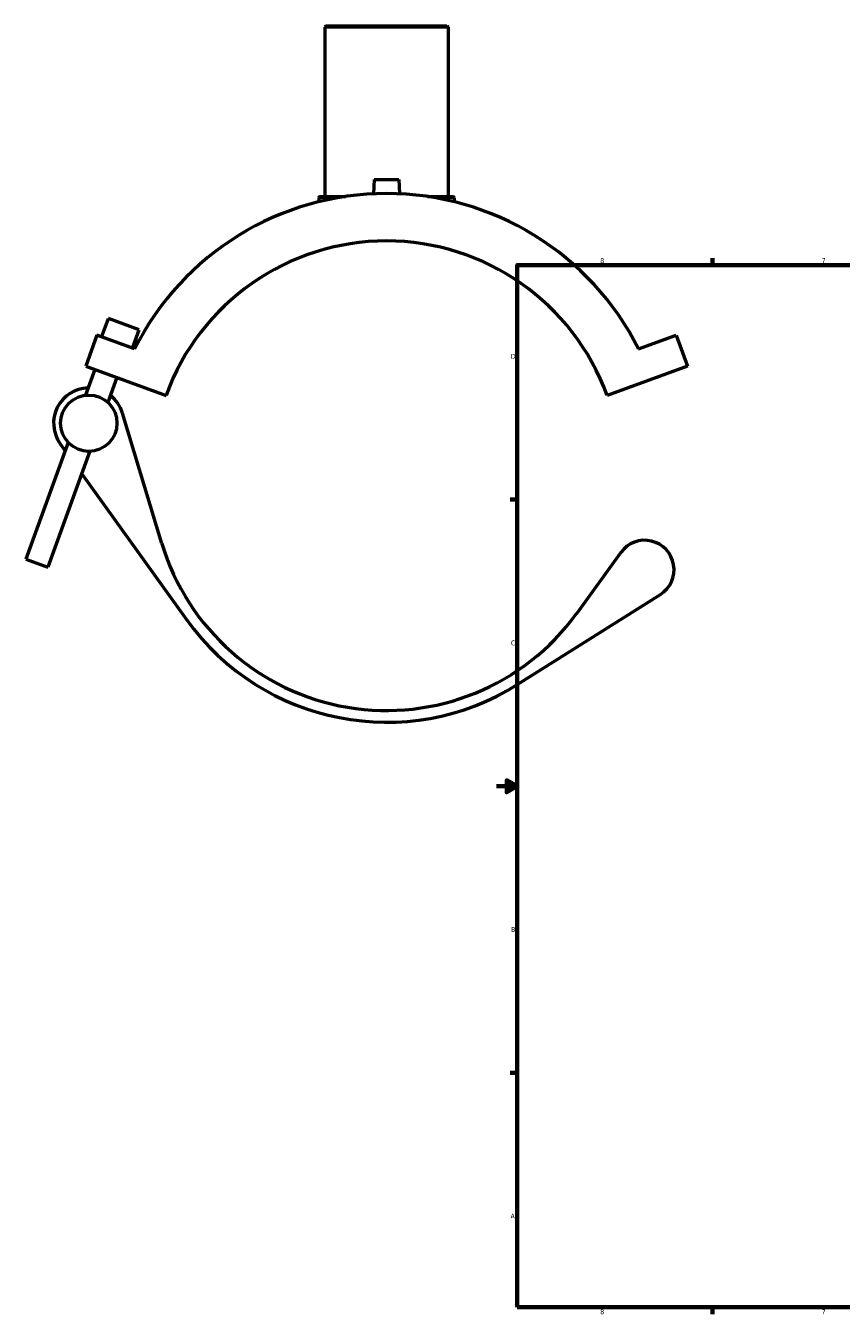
# Model space of a CAD drawing. Header units: inches. Extents: x -8.9 to 53, y 0.6 to 55.3.
# Tile 1 of 8: x -8.9 to 6.7, y 0.9 to 25.6. Entities that reach past the tile are written whole.
import ezdxf

# ---------------------------------------------------------------- set-up
doc = ezdxf.new("R2010")
doc.units = ezdxf.units.IN
doc.header["$MEASUREMENT"] = 0
for name, color, linetype, lineweight in [('Border (ANSI)', 7, 'Continuous', 70), ('Visible (ANSI)', 7, 'Continuous', 50), ('Visible Narrow (ANSI)', 7, 'Continuous', 35)]:
    doc.layers.add(name, color=color, linetype=linetype, lineweight=lineweight)
doc.styles.add('Note Text (ANSI)', font='tahoma.ttf')

# ---------------------------------------------------------------- blocks, each defined once
blk = doc.blocks.new('Borders Default Border')
at = {"layer": 'Border (ANSI)'}
for p, q in [((4.25, 21), (4.25, 21.134)), ((0.5, 16.5), (0.366, 16.5)), ((0.5, 5.5), (0.366, 5.5)), ((4.25, 1), (4.25, 0.866))]:
    blk.add_line(p, q, dxfattribs=at)
at = {"layer": 'Border (ANSI)', "flags": 128}
for points in [[(0.5, 1), (0.5, 21), (33.5, 21), (33.5, 1), (0.5, 1)], [(0.1, 11), (0.5, 11), (0.3, 11.115), (0.3, 10.885), (0.5, 11)]]:
    blk.add_lwpolyline(points, dxfattribs=at)
at = {"layer": 'Border (ANSI)', "color": 5, "true_color": 0x0000ff, "char_height": 0.0945, "attachment_point": 7, "style": 'Note Text (ANSI)'}
for s, insert in [('8', (2.094, 21.038)), ('7', (6.346, 21.04)), ('D', (0.378, 19.203)), ('C', (0.378, 13.701)), ('B', (0.384, 8.203)), ('A', (0.373, 2.703)), ('7', (6.346, 0.866)), ('8', (2.094, 0.863))]:
    blk.add_mtext(s, dxfattribs=dict(at, insert=insert))

msp = doc.modelspace()

# ---------------------------------------------------------------- linework, layer by layer
at = {"layer": 'Visible (ANSI)'}
for p, q in [((-3.169, 25.595), (-3.192, 25.571)), ((-0.826, 25.571), (-3.192, 25.571)), ((-3.192, 25.571), (-3.192, 22.317)), ((-3.169, 25.595), (-0.85, 25.595)), ((-0.85, 25.595), (-0.826, 25.571)), ((-0.826, 25.571), (-0.826, 22.317)), ((-2.245, 22.646), (-2.26, 22.369)), ((-2.245, 22.646), (-1.773, 22.646)), ((-1.773, 22.646), (-1.758, 22.369)), ((-3.311, 22.294), (-3.311, 22.216)), ((-3.287, 22.317), (-2.795, 22.317)), ((-1.223, 22.317), (-0.731, 22.317)), ((-0.708, 22.294), (-0.708, 22.216)), ((-7.48, 19.621), (-7.35, 19.977)), ((-6.758, 19.761), (-7.35, 19.977)), ((-7.569, 19.654), (-7.784, 19.061)), ((-6.848, 19.391), (-7.569, 19.654)), ((-6.887, 19.405), (-6.758, 19.761)), ((2.83, 19.391), (3.55, 19.654)), ((3.55, 19.654), (3.766, 19.061)), ((-7.784, 19.061), (-6.243, 18.5)), ((3.766, 19.061), (2.225, 18.5)), ((-7.611, 18.998), (-7.791, 18.504)), ((-7.187, 18.843), (-7.361, 18.366)), ((-6.323, 15.656), (-7.079, 18.162)), ((-8.121, 17.597), (-8.936, 15.356)), ((-8.275, 17.573), (-8.179, 17.438)), ((-7.703, 17.427), (-8.513, 15.202)), ((-7.86, 16.995), (-5.852, 14.199)), ((-8.936, 15.356), (-8.513, 15.202)), ((2.491, 15.488), (1.637, 14.311)), ((0.513, 12.956), (3.248, 14.679))]:
    msp.add_line(p, q, dxfattribs=at)
msp.add_circle((-7.726, 17.967), 0.541, dxfattribs=at)
for centre, radius, start, end in [((-2.009, 16.959), 5.416, 26.6887, 153.3113), ((-3.287, 22.294), 0.0237, 90, 180), ((-0.731, 22.294), 0.0237, 0, 90), ((-2.009, 16.959), 4.506, 20, 160), ((-7.726, 17.967), 0.676, 91.1658, 215.6894), ((-7.726, 17.967), 0.676, 16.7997, 52.2058), ((-2.009, 16.959), 4.506, 196.7997, 324.0143), ((2.947, 15.156), 0.564, 302.2196, 144.0143), ((-2.009, 16.959), 4.731, 215.6894, 302.2196)]:
    msp.add_arc(centre, radius, start, end, dxfattribs=at)
at = {"layer": 'Visible Narrow (ANSI)'}
for p, q in [((-2.977, 22.294), (-3.31, 22.294)), ((-0.709, 22.294), (-1.042, 22.294))]:
    msp.add_line(p, q, dxfattribs=at)

# ---------------------------------------------------------------- block references
msp.add_blockref('Borders Default Border', (0, 0))

doc.saveas('drawing.dxf')
